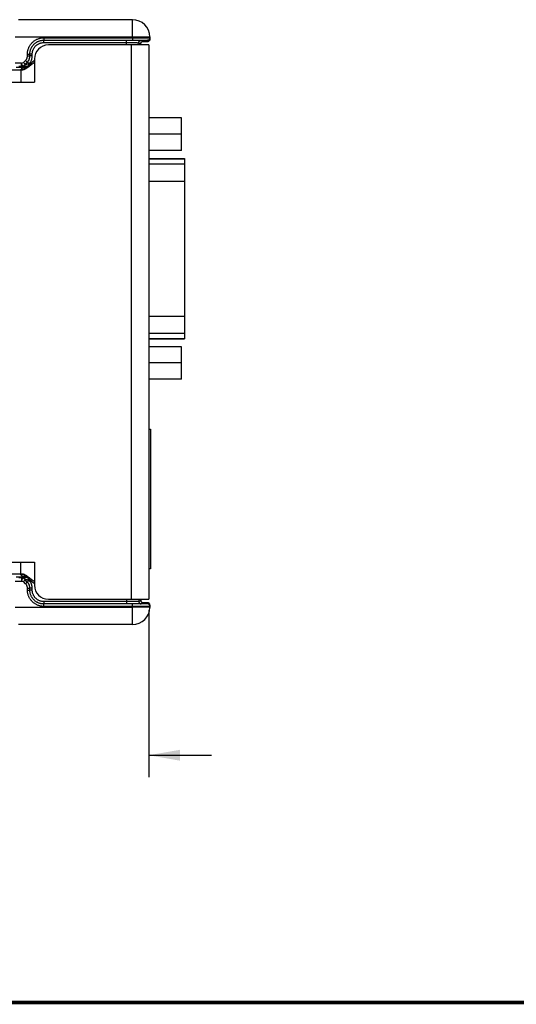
# Model space of a CAD drawing. Header units: inches. Extents: x 0.2 to 16.8, y 0.1 to 10.8.
# Tile 6 of 22: x 3.8 to 6.7, y 0.2 to 5.9. Entities that reach past the tile are written whole.
import ezdxf

# ---------------------------------------------------------------- set-up
doc = ezdxf.new("R2010")
doc.units = ezdxf.units.IN
doc.header["$LTSCALE"] = 0.935
doc.header["$MEASUREMENT"] = 0
doc.layers.get('0').update_dxf_attribs({"linetype": 'CONTINUOUS'})
doc.layers.add('DIMENSIONS', color=7, linetype='CONTINUOUS')
doc.styles.get("Standard").update_dxf_attribs({"font": 'txt', "width": 0.8})
doc.dimstyles.new('DIMSTYLE_1', dxfattribs={"dimtxt": 0.125, "dimasz": 0.18, "dimexe": 0.18, "dimexo": 0.0625, "dimgap": 0.09, "dimtad": 0, "dimtih": 1, "dimtoh": 1, "dimdec": 3, "dimzin": 4, "dimdsep": 46, "dimtxsty": 'STANDARD', "dimblk": '_FILLED', "dimblk1": '_FILLED', "dimblk2": '_FILLED', "dimcen": 0.09, "dimadec": 0, "dimazin": 0, "dimtp": 0.01, "dimtm": 0.01, "dimtfac": 1, "dimtdec": 3, "dimtofl": 0, "dimtmove": 0, "dimatfit": 3, "dimldrblk": '_FILLED', "dimfxl": 1, "dimtolj": 1, "dimtzin": 4, "dimarcsym": 0})

# ---------------------------------------------------------------- blocks, each defined once
blk = doc.blocks.new('_FILLED')
at = {"color": 0, "linetype": 'BYBLOCK'}
blk.add_solid([(0, 0), (-1, 0.174), (-1, -0.174)], dxfattribs=at)
blk = doc.blocks.new('*D0')
at = {"layer": 'DIMENSIONS', "color": 2, "linetype": 'CONTINUOUS'}
for p, q in [((3.4484, 2.5118), (3.4484, 1.5522)), ((4.5766, 2.5097), (4.5766, 1.5522)), ((3.4484, 1.6772), (2.7537, 1.6772)), ((4.5766, 1.6772), (4.9366, 1.6772))]:
    blk.add_line(p, q, dxfattribs=at)
at = {"layer": 'DIMENSIONS', "color": 2, "linetype": 'CONTINUOUS', "xscale": 0.18, "yscale": 0.18, "zscale": 0.18}
blk.add_blockref('_FILLED', (3.4484, 1.6772), dxfattribs=at)
at = {"layer": 'DIMENSIONS', "color": 2, "linetype": 'CONTINUOUS', "xscale": 0.18, "yscale": 0.18, "zscale": 0.18, "rotation": 180}
blk.add_blockref('_FILLED', (4.5766, 1.6772), dxfattribs=at)
at = {"layer": 'DIMENSIONS', "color": 2, "linetype": 'CONTINUOUS', "width": 0.8}
for s, p in [('1.128', (1.3662, 1.6147)), ('[', (1.9912, 1.6147)), ('28.66', (2.0912, 1.6147)), (']', (2.5912, 1.6147))]:
    blk.add_text(s, height=0.125, dxfattribs=at).set_placement(p)

msp = doc.modelspace()

# ---------------------------------------------------------------- linework, layer by layer
at = {"color": 7, "linetype": 'CONTINUOUS'}
for p, q in [((4.4833, 5.8962), (3.8295, 5.8962)), ((4.4833, 5.7962), (4.4833, 5.8962)), ((4.4833, 5.7962), (3.8102, 5.7962)), ((3.9742, 5.7924), (3.9742, 5.7786)), ((3.9742, 5.7924), (4.4834, 5.7924)), ((3.9742, 5.7786), (4.4834, 5.7786)), ((3.9742, 5.7786), (3.9744, 5.7785)), ((3.9744, 5.7648), (3.9744, 5.7785)), ((3.9744, 5.7785), (4.4492, 5.7785)), ((3.9744, 5.7648), (4.4492, 5.7648)), ((4.4492, 5.7512), (4.4492, 5.7785)), ((4.5833, 5.7979), (4.4833, 5.7962)), ((4.4833, 5.7962), (4.4834, 5.7924)), ((4.4834, 5.7924), (4.4834, 5.7786)), ((4.5192, 5.764), (4.5192, 5.7512)), ((4.5192, 5.764), (4.5309, 5.7582)), ((4.533, 5.7778), (4.5447, 5.772)), ((4.5401, 5.7712), (4.546, 5.7712)), ((4.546, 5.7712), (4.5567, 5.7713)), ((4.5567, 5.7713), (4.5621, 5.7714)), ((4.5621, 5.7714), (4.565, 5.7715)), ((4.565, 5.7715), (4.566, 5.7715)), ((4.566, 5.7715), (4.5673, 5.7715)), ((4.5673, 5.7715), (4.568, 5.7716)), ((4.568, 5.7716), (4.5687, 5.7716)), ((4.5687, 5.7716), (4.5692, 5.7716)), ((4.5696, 5.7778), (4.5697, 5.7717)), ((4.57, 5.7717), (4.5703, 5.7717)), ((4.5833, 5.7979), (4.5835, 5.7858)), ((4.5766, 5.7512), (4.0006, 5.7512)), ((4.4766, 5.7512), (4.4766, 2.5722)), ((4.5309, 5.7582), (4.5309, 5.7512)), ((4.5309, 5.7582), (4.5309, 5.7582)), ((4.5766, 5.7512), (4.5766, 2.5722)), ((3.8579, 5.6505), (3.8698, 5.6624)), ((3.8579, 5.6505), (3.8677, 5.6408)), ((3.8603, 5.6333), (3.8797, 5.6526)), ((3.8677, 5.6408), (3.8796, 5.6527)), ((3.8698, 5.6624), (3.8796, 5.6527)), ((3.8796, 5.6527), (3.8797, 5.6526)), ((3.8878, 5.6445), (3.8797, 5.6526)), ((3.8804, 5.688), (3.8804, 5.6986)), ((3.8804, 5.6986), (3.8942, 5.6986)), ((3.8804, 5.688), (3.8942, 5.688)), ((3.8942, 5.688), (3.8942, 5.6986)), ((3.8942, 5.6986), (3.8944, 5.6985)), ((3.8942, 5.688), (3.8944, 5.688)), ((3.8944, 5.688), (3.8944, 5.6985)), ((3.9081, 5.6985), (3.8944, 5.6985)), ((3.9081, 5.688), (3.8944, 5.688)), ((3.9081, 5.688), (3.9081, 5.6985)), ((3.9206, 5.6712), (3.9206, 5.5382)), ((1.9466, 5.6082), (3.8416, 5.6082)), ((3.8462, 5.6474), (3.8102, 5.6474)), ((3.8462, 5.6274), (3.8302, 5.6274)), ((3.8416, 5.6082), (3.8416, 5.5382)), ((3.8462, 5.6274), (3.8462, 5.6474)), ((3.8462, 5.6274), (3.8462, 5.6274)), ((3.8603, 5.6333), (3.8603, 5.6333)), ((3.865, 5.6236), (3.87, 5.6186)), ((3.8931, 5.6391), (3.8931, 5.6468)), ((3.9014, 5.6468), (3.8931, 5.6468)), ((1.9466, 5.5382), (3.9206, 5.5382)), ((4.7641, 5.3327), (4.5766, 5.3327)), ((4.7641, 5.1457), (4.7641, 5.3327)), ((4.7641, 5.2392), (4.5766, 5.2392)), ((4.7641, 5.1457), (4.5766, 5.1457)), ((4.5766, 5.1002), (4.7816, 5.1002)), ((4.5766, 5.0986), (4.7816, 5.0986)), ((4.7816, 5.1002), (4.7816, 4.0662)), ((4.5766, 5.0689), (4.7816, 5.0689)), ((4.5766, 4.9704), (4.7816, 4.9704)), ((4.5766, 4.196), (4.7816, 4.196)), ((4.5766, 4.0975), (4.7816, 4.0975)), ((4.5766, 4.0677), (4.7816, 4.0677)), ((4.5766, 4.0662), (4.7816, 4.0662)), ((4.7641, 4.0207), (4.5766, 4.0207)), ((4.7641, 3.8337), (4.7641, 4.0207)), ((4.7641, 3.9272), (4.5766, 3.9272)), ((4.7641, 3.8337), (4.5766, 3.8337)), ((4.5766, 3.5467), (4.5866, 3.5467)), ((4.5866, 3.5467), (4.5866, 2.7467)), ((1.9466, 2.7852), (3.9206, 2.7852)), ((3.8416, 2.7152), (3.8416, 2.7852)), ((3.9206, 2.7852), (3.9206, 2.6522)), ((3.8416, 2.7152), (1.9466, 2.7152)), ((4.5866, 2.7467), (4.5766, 2.7467)), ((3.8102, 2.6759), (3.8462, 2.6759)), ((3.8302, 2.6959), (3.8462, 2.6959)), ((3.8462, 2.6959), (3.8462, 2.6759)), ((3.8462, 2.6959), (3.8462, 2.6959)), ((3.8677, 2.6826), (3.8579, 2.6728)), ((3.8698, 2.6609), (3.8579, 2.6728)), ((3.8797, 2.6707), (3.8603, 2.6901)), ((3.8603, 2.6901), (3.8603, 2.69)), ((3.865, 2.6998), (3.87, 2.7047)), ((3.8796, 2.6707), (3.8677, 2.6826)), ((3.8698, 2.6609), (3.8796, 2.6707)), ((3.8797, 2.6707), (3.8796, 2.6707)), ((3.8878, 2.6788), (3.8797, 2.6707)), ((3.8931, 2.6765), (3.8931, 2.6842)), ((3.9014, 2.6765), (3.8931, 2.6765)), ((3.8804, 2.6353), (3.8942, 2.6353)), ((3.8804, 2.6247), (3.8804, 2.6353)), ((3.8804, 2.6247), (3.8942, 2.6247)), ((3.8944, 2.6354), (3.8942, 2.6353)), ((3.8942, 2.6247), (3.8942, 2.6353)), ((3.8942, 2.6247), (3.8944, 2.6248)), ((3.9081, 2.6354), (3.8944, 2.6354)), ((3.8944, 2.6248), (3.8944, 2.6354)), ((3.9081, 2.6248), (3.8944, 2.6248)), ((3.9081, 2.6248), (3.9081, 2.6354)), ((3.9742, 2.5447), (3.9744, 2.5448)), ((4.4834, 2.5447), (3.9742, 2.5447)), ((3.9742, 2.531), (3.9742, 2.5447)), ((4.4492, 2.5586), (3.9744, 2.5586)), ((3.9744, 2.5586), (3.9744, 2.5448)), ((4.4492, 2.5448), (3.9744, 2.5448)), ((4.0006, 2.5722), (4.5766, 2.5722)), ((4.4492, 2.5722), (4.4492, 2.5448)), ((4.4834, 2.531), (4.4834, 2.5447)), ((4.5192, 2.5722), (4.5192, 2.5593)), ((4.5309, 2.5652), (4.5192, 2.5593)), ((4.5309, 2.5722), (4.5309, 2.5652)), ((4.5309, 2.5652), (4.5309, 2.5652)), ((4.5447, 2.5514), (4.533, 2.5455)), ((4.5538, 2.552), (4.5401, 2.5522)), ((4.5607, 2.5519), (4.5538, 2.552)), ((4.5639, 2.5519), (4.5607, 2.5519)), ((4.5657, 2.5518), (4.5639, 2.5519)), ((4.5671, 2.5518), (4.5657, 2.5518)), ((4.5679, 2.5518), (4.5671, 2.5518)), ((4.5686, 2.5517), (4.5679, 2.5518)), ((4.5692, 2.5517), (4.5686, 2.5517)), ((4.5697, 2.5516), (4.5696, 2.5455)), ((3.8102, 2.5272), (4.4833, 2.5272)), ((4.4834, 2.531), (3.9742, 2.531)), ((4.4834, 2.531), (4.4833, 2.5272)), ((4.5833, 2.5254), (4.4833, 2.5272)), ((4.4833, 2.4272), (4.4833, 2.5272)), ((4.5835, 2.5376), (4.5833, 2.5254)), ((4.4833, 2.4272), (3.8295, 2.4272))]:
    msp.add_line(p, q, dxfattribs=at)
for points in [[(4.5309, 5.7582), (4.5309, 5.7589), (4.531, 5.7603), (4.5313, 5.7616), (4.5317, 5.7628), (4.5321, 5.7639), (4.5327, 5.765), (4.5333, 5.766), (4.534, 5.7669), (4.5347, 5.7677), (4.5355, 5.7685), (4.5363, 5.7691), (4.5371, 5.7697), (4.538, 5.7702), (4.5388, 5.7706), (4.5396, 5.771), (4.5404, 5.7713), (4.5411, 5.7715), (4.5416, 5.7716), (4.5421, 5.7717), (4.5424, 5.7717), (4.5427, 5.7718), (4.5429, 5.7718), (4.543, 5.7718), (4.5431, 5.7718), (4.5431, 5.7718)], [(4.5692, 5.7716), (4.5695, 5.7716), (4.5698, 5.7717), (4.57, 5.7717)], [(4.5703, 5.7717), (4.5706, 5.7717), (4.5708, 5.7717), (4.5712, 5.7718), (4.5715, 5.7718), (4.572, 5.7719), (4.5726, 5.772), (4.5732, 5.7722), (4.5738, 5.7723), (4.5746, 5.7726), (4.5754, 5.773), (4.5763, 5.7734), (4.5772, 5.7739), (4.5781, 5.7746), (4.579, 5.7753), (4.5798, 5.7761), (4.5806, 5.7771), (4.5814, 5.7781), (4.582, 5.7793), (4.5826, 5.7805), (4.583, 5.7819), (4.5833, 5.7833), (4.5835, 5.7849), (4.5835, 5.7858)], [(4.543, 2.5515), (4.5431, 2.5515), (4.543, 2.5515), (4.5429, 2.5515), (4.5427, 2.5515), (4.5425, 2.5516), (4.5421, 2.5516), (4.5416, 2.5517), (4.541, 2.5519), (4.5404, 2.5521), (4.5396, 2.5523), (4.5388, 2.5527), (4.538, 2.5531), (4.5371, 2.5536), (4.5363, 2.5543), (4.5354, 2.555), (4.5346, 2.5558), (4.5338, 2.5567), (4.5331, 2.5577), (4.5324, 2.5589), (4.5319, 2.5601), (4.5314, 2.5614), (4.5311, 2.5628), (4.5309, 2.5643), (4.5309, 2.5652)], [(4.5703, 2.5516), (4.57, 2.5517), (4.5698, 2.5517), (4.5695, 2.5517), (4.5692, 2.5517)], [(4.5835, 2.5376), (4.5835, 2.5385), (4.5834, 2.54), (4.5831, 2.5414), (4.5826, 2.5427), (4.5821, 2.5439), (4.5815, 2.5451), (4.5807, 2.5461), (4.5799, 2.5471), (4.5791, 2.5479), (4.5782, 2.5487), (4.5773, 2.5493), (4.5764, 2.5499), (4.5754, 2.5504), (4.5746, 2.5507), (4.5737, 2.551), (4.573, 2.5512), (4.5724, 2.5514), (4.5719, 2.5514), (4.5715, 2.5515), (4.5712, 2.5516), (4.5709, 2.5516), (4.5706, 2.5516), (4.5703, 2.5516)]]:
    msp.add_lwpolyline(points, dxfattribs=at)
at = {"color": 7, "linetype": 'CONTINUOUS', "const_width": 0.02}
msp.add_lwpolyline([(0.25, 0.2586), (16.75, 0.2586)], dxfattribs=at)
at = {"color": 7, "linetype": 'CONTINUOUS'}
for centre, radius, start, end in [((4.4833, 5.7962), 0.1, 1, 90), ((4.0006, 5.6712), 0.08, 90, 180), ((4.0006, 2.6522), 0.08, 180, 270), ((4.4833, 2.5272), 0.1, 270, 359)]:
    msp.add_arc(centre, radius, start, end, dxfattribs=at)
for points, knots in [([(3.8804, 5.6986), (3.8804, 5.7011), (3.8806, 5.706), (3.8815, 5.7133), (3.8829, 5.7205), (3.8849, 5.7276), (3.8875, 5.7345), (3.8906, 5.7412), (3.8942, 5.7477), (3.8983, 5.7538), (3.9028, 5.7596), (3.9078, 5.765), (3.9132, 5.77), (3.919, 5.7745), (3.9252, 5.7786), (3.9316, 5.7822), (3.9383, 5.7853), (3.9452, 5.7879), (3.9523, 5.7899), (3.9595, 5.7913), (3.9669, 5.7922), (3.9718, 5.7924), (3.9742, 5.7924)], [0, 0, 0, 0, 0.049959, 0.099984, 0.149997, 0.2, 0.250004, 0.300002, 0.349996, 0.399989, 0.44998, 0.499972, 0.549964, 0.599958, 0.649954, 0.699953, 0.749958, 0.799969, 0.849976, 0.900005, 0.950044, 1, 1, 1, 1]), ([(3.8942, 5.6986), (3.8942, 5.7008), (3.8944, 5.7052), (3.8952, 5.7118), (3.8966, 5.7183), (3.8985, 5.7246), (3.9009, 5.7308), (3.9038, 5.7367), (3.9072, 5.7424), (3.911, 5.7478), (3.9153, 5.7528), (3.92, 5.7575), (3.925, 5.7618), (3.9304, 5.7656), (3.9361, 5.769), (3.942, 5.7719), (3.9482, 5.7743), (3.9545, 5.7762), (3.961, 5.7776), (3.9676, 5.7784), (3.972, 5.7786), (3.9742, 5.7786)], [0, 0, 0, 0, 0.052639, 0.105269, 0.157885, 0.210485, 0.263077, 0.315672, 0.368277, 0.420895, 0.473523, 0.526159, 0.578799, 0.631441, 0.684085, 0.736731, 0.78938, 0.842032, 0.894685, 0.947342, 1, 1, 1, 1]), ([(3.8944, 5.6985), (3.8944, 5.7007), (3.8945, 5.7052), (3.8954, 5.7117), (3.8967, 5.7182), (3.8986, 5.7245), (3.901, 5.7307), (3.9039, 5.7367), (3.9073, 5.7423), (3.9112, 5.7477), (3.9154, 5.7528), (3.9201, 5.7575), (3.9252, 5.7617), (3.9306, 5.7656), (3.9362, 5.769), (3.9422, 5.7719), (3.9484, 5.7743), (3.9547, 5.7762), (3.9612, 5.7775), (3.9677, 5.7783), (3.9721, 5.7785), (3.9744, 5.7785)], [0, 0, 0, 0, 0.052641, 0.105282, 0.157923, 0.210564, 0.263204, 0.315844, 0.368484, 0.421124, 0.473765, 0.526407, 0.57905, 0.631693, 0.684333, 0.736964, 0.78958, 0.842184, 0.89478, 0.947381, 1, 1, 1, 1]), ([(3.9081, 5.6985), (3.9081, 5.7005), (3.9083, 5.7043), (3.9091, 5.71), (3.9103, 5.7157), (3.912, 5.7212), (3.9143, 5.7266), (3.9169, 5.7317), (3.92, 5.7366), (3.9236, 5.7412), (3.9275, 5.7454), (3.9317, 5.7493), (3.9363, 5.7529), (3.9412, 5.756), (3.9463, 5.7586), (3.9517, 5.7608), (3.9572, 5.7626), (3.9629, 5.7638), (3.9686, 5.7646), (3.9724, 5.7648), (3.9744, 5.7648)], [0, 0, 0, 0, 0.055442, 0.111036, 0.166649, 0.222217, 0.277782, 0.333353, 0.388917, 0.444475, 0.500034, 0.555594, 0.611154, 0.666722, 0.722297, 0.777867, 0.833444, 0.889047, 0.944602, 1, 1, 1, 1]), ([(4.4492, 5.7785), (4.4515, 5.7785), (4.456, 5.7785), (4.4628, 5.7785), (4.4695, 5.7785), (4.476, 5.7785), (4.4824, 5.7785), (4.4886, 5.7784), (4.4945, 5.7784), (4.5, 5.7784), (4.5053, 5.7783), (4.5102, 5.7783), (4.5146, 5.7783), (4.5187, 5.7782), (4.5222, 5.7782), (4.5253, 5.7781), (4.5279, 5.7781), (4.5299, 5.778), (4.5314, 5.778), (4.5324, 5.7779), (4.5328, 5.7779), (4.533, 5.7778)], [0, 0, 0, 0, 0.081467, 0.162594, 0.242693, 0.321135, 0.397421, 0.471058, 0.54154, 0.608395, 0.671183, 0.729489, 0.78292, 0.831122, 0.873779, 0.910598, 0.941329, 0.965777, 0.98378, 0.995202, 1, 1, 1, 1]), ([(4.4492, 5.7648), (4.4512, 5.7648), (4.4552, 5.7648), (4.4612, 5.7647), (4.4671, 5.7647), (4.4728, 5.7647), (4.4784, 5.7647), (4.4837, 5.7647), (4.4888, 5.7646), (4.4936, 5.7646), (4.4981, 5.7645), (4.5022, 5.7645), (4.5059, 5.7645), (4.5092, 5.7644), (4.5121, 5.7643), (4.5145, 5.7643), (4.5164, 5.7642), (4.5178, 5.7642), (4.5186, 5.7641), (4.5191, 5.7641), (4.5192, 5.764)], [0, 0, 0, 0, 0.086216, 0.171769, 0.256028, 0.338369, 0.418188, 0.494895, 0.567921, 0.636724, 0.700795, 0.759658, 0.812875, 0.86005, 0.900832, 0.934914, 0.962044, 0.982019, 0.994692, 1, 1, 1, 1]), ([(4.4834, 5.7924), (4.486, 5.7924), (4.4912, 5.7924), (4.499, 5.7924), (4.5067, 5.7924), (4.5142, 5.7924), (4.5216, 5.7924), (4.5287, 5.7924), (4.5355, 5.7924), (4.5421, 5.7924), (4.5482, 5.7924), (4.554, 5.7923), (4.5593, 5.7923), (4.5641, 5.7923), (4.5685, 5.7922), (4.5723, 5.7922), (4.5756, 5.7921), (4.5783, 5.7921), (4.5804, 5.792), (4.5821, 5.7921), (4.5828, 5.7919), (4.5834, 5.792), (4.5834, 5.7919)], [0, 0, 0, 0, 0.078442, 0.156402, 0.2334, 0.308959, 0.382615, 0.453912, 0.522412, 0.587691, 0.649347, 0.707, 0.760295, 0.808903, 0.852524, 0.890891, 0.923766, 0.950947, 0.972269, 0.987601, 0.996854, 1, 1, 1, 1]), ([(4.4834, 5.7786), (4.4856, 5.7786), (4.4901, 5.7786), (4.4968, 5.7786), (4.5035, 5.7786), (4.51, 5.7786), (4.5163, 5.7785), (4.5225, 5.7785), (4.5284, 5.7785), (4.534, 5.7785), (4.5393, 5.7784), (4.5442, 5.7784), (4.5488, 5.7783), (4.553, 5.7783), (4.5568, 5.7782), (4.5601, 5.7782), (4.5629, 5.7781), (4.5653, 5.7781), (4.567, 5.778), (4.5685, 5.778), (4.5691, 5.7779), (4.5696, 5.7779), (4.5696, 5.7778)], [0, 0, 0, 0, 0.078314, 0.156316, 0.233374, 0.30894, 0.3826, 0.453906, 0.522406, 0.587676, 0.649326, 0.706971, 0.760261, 0.808862, 0.852482, 0.890849, 0.923731, 0.950915, 0.972242, 0.987586, 0.996843, 1, 1, 1, 1]), ([(4.5192, 5.764), (4.5192, 5.7646), (4.5192, 5.7657), (4.5195, 5.7673), (4.52, 5.7689), (4.5207, 5.7705), (4.5216, 5.7719), (4.5226, 5.7732), (4.5238, 5.7744), (4.5251, 5.7754), (4.5265, 5.7763), (4.5281, 5.7769), (4.5296, 5.7774), (4.5313, 5.7777), (4.5324, 5.7778), (4.533, 5.7778)], [0, 0, 0, 0, 0.076924, 0.15385, 0.230776, 0.307703, 0.384629, 0.461555, 0.538481, 0.615405, 0.692327, 0.769248, 0.846167, 0.923084, 1, 1, 1, 1]), ([(4.5309, 5.7582), (4.5309, 5.7587), (4.5309, 5.7599), (4.5312, 5.7615), (4.5317, 5.7631), (4.5324, 5.7646), (4.5333, 5.766), (4.5343, 5.7673), (4.5355, 5.7685), (4.5368, 5.7696), (4.5382, 5.7704), (4.5398, 5.7711), (4.5413, 5.7716), (4.543, 5.7719), (4.5441, 5.772), (4.5447, 5.772)], [0, 0, 0, 0, 0.076924, 0.15385, 0.230776, 0.307703, 0.384629, 0.461555, 0.538481, 0.615405, 0.692327, 0.769248, 0.846167, 0.923084, 1, 1, 1, 1]), ([(4.5447, 5.772), (4.5447, 5.7719), (4.5441, 5.7718), (4.5438, 5.7719), (4.5432, 5.7718), (4.5428, 5.7718)], [0, 0, 0, 0, 0.089995, 0.470979, 1, 1, 1, 1]), ([(4.5697, 5.7717), (4.5697, 5.7716), (4.5692, 5.7717), (4.5686, 5.7716), (4.5672, 5.7716), (4.5654, 5.7715), (4.563, 5.7714), (4.5602, 5.7714), (4.5569, 5.7713), (4.5531, 5.7713), (4.549, 5.7712), (4.5456, 5.7712), (4.5435, 5.7712), (4.5431, 5.7712)], [0, 0, 0, 0, 0.010136, 0.039996, 0.089541, 0.158432, 0.246261, 0.352517, 0.476506, 0.617479, 0.77456, 0.946802, 1, 1, 1, 1]), ([(4.5834, 5.7919), (4.5834, 5.7913), (4.5834, 5.7902), (4.5831, 5.7885), (4.5826, 5.7869), (4.5819, 5.7854), (4.5811, 5.7839), (4.5801, 5.7826), (4.5789, 5.7814), (4.5776, 5.7803), (4.5761, 5.7794), (4.5746, 5.7787), (4.573, 5.7782), (4.5713, 5.7779), (4.5702, 5.7778), (4.5696, 5.7778)], [0, 0, 0, 0, 0.076922, 0.153843, 0.230765, 0.307687, 0.38461, 0.461532, 0.538455, 0.615379, 0.692303, 0.769227, 0.846151, 0.923075, 1, 1, 1, 1]), ([(4.5776, 5.7742), (4.5771, 5.7739), (4.5762, 5.7733), (4.5747, 5.7726), (4.5731, 5.7721), (4.5714, 5.7718), (4.5703, 5.7717), (4.5697, 5.7717)], [0, 0, 0, 0, 0.189909, 0.392431, 0.594954, 0.797477, 1, 1, 1, 1]), ([(4.5835, 5.7858), (4.5835, 5.7852), (4.5835, 5.7841), (4.5832, 5.7824), (4.5827, 5.7808), (4.582, 5.7792), (4.5812, 5.7778), (4.5802, 5.7765), (4.579, 5.7753), (4.5781, 5.7745), (4.5776, 5.7742), (4.5776, 5.7742)], [0, 0, 0, 0, 0.124033, 0.248067, 0.3721, 0.496134, 0.620169, 0.744204, 0.868239, 0.992275, 1, 1, 1, 1]), ([(3.9206, 5.6622), (3.9196, 5.6615), (3.9176, 5.6601), (3.9147, 5.6579), (3.9118, 5.6557), (3.909, 5.6535), (3.9064, 5.6512), (3.9037, 5.6489), (3.9012, 5.6466), (3.8986, 5.6443), (3.8962, 5.642), (3.8938, 5.6398), (3.8914, 5.6375), (3.8891, 5.6353), (3.8868, 5.6331), (3.8845, 5.631), (3.8822, 5.6289), (3.88, 5.6268), (3.8777, 5.6248), (3.8755, 5.6229), (3.8732, 5.6211), (3.871, 5.6194), (3.8687, 5.6177), (3.8657, 5.6157), (3.8626, 5.6139), (3.8595, 5.6123), (3.8571, 5.6112), (3.8546, 5.6103), (3.8521, 5.6095), (3.8496, 5.6089), (3.847, 5.6085), (3.8443, 5.6082), (3.8425, 5.6082), (3.8416, 5.6082)], [0, 0, 0, 0, 0.037725, 0.075007, 0.111865, 0.148311, 0.184351, 0.219988, 0.255221, 0.290044, 0.324448, 0.358421, 0.391953, 0.425028, 0.457632, 0.489752, 0.521375, 0.552491, 0.583093, 0.613177, 0.642748, 0.671814, 0.700392, 0.728511, 0.783524, 0.810547, 0.837347, 0.864019, 0.890679, 0.917455, 0.944493, 0.971952, 1, 1, 1, 1]), ([(3.9206, 5.6497), (3.9196, 5.6491), (3.9176, 5.648), (3.9148, 5.6462), (3.912, 5.6444), (3.9092, 5.6426), (3.9065, 5.6407), (3.9039, 5.6388), (3.9014, 5.6369), (3.8989, 5.635), (3.8964, 5.6331), (3.894, 5.6312), (3.8916, 5.6293), (3.8893, 5.6274), (3.8869, 5.6256), (3.8846, 5.6238), (3.8824, 5.6221), (3.8801, 5.6204), (3.8778, 5.6188), (3.8756, 5.6173), (3.8733, 5.6158), (3.871, 5.6144), (3.8687, 5.6131), (3.8664, 5.6119), (3.8641, 5.6109), (3.8618, 5.6099), (3.8594, 5.609), (3.857, 5.6083), (3.8546, 5.6078), (3.8521, 5.6073), (3.8495, 5.6071), (3.8469, 5.607), (3.8443, 5.607), (3.8425, 5.6072), (3.8416, 5.6073)], [0, 0, 0, 0, 0.037271, 0.074087, 0.110469, 0.146432, 0.181986, 0.217137, 0.251884, 0.286226, 0.320156, 0.353665, 0.386745, 0.419385, 0.451574, 0.483302, 0.514562, 0.545348, 0.57566, 0.605502, 0.634885, 0.663828, 0.692358, 0.720514, 0.748348, 0.775923, 0.80332, 0.830634, 0.857975, 0.88547, 0.91326, 0.9415, 0.970356, 1, 1, 1, 1]), ([(3.8698, 5.6624), (3.8707, 5.6633), (3.8723, 5.665), (3.8744, 5.6679), (3.8762, 5.6709), (3.8777, 5.6741), (3.8789, 5.6775), (3.8798, 5.681), (3.8803, 5.6845), (3.8804, 5.6869), (3.8804, 5.688)], [0, 0, 0, 0, 0.124124, 0.248924, 0.374207, 0.499762, 0.625365, 0.75077, 0.875729, 1, 1, 1, 1]), ([(3.8796, 5.6527), (3.8806, 5.6537), (3.8826, 5.6559), (3.8852, 5.6593), (3.8876, 5.663), (3.8896, 5.6669), (3.8913, 5.6709), (3.8926, 5.6751), (3.8935, 5.6793), (3.8941, 5.6837), (3.8942, 5.6866), (3.8942, 5.688)], [0, 0, 0, 0, 0.11106, 0.222146, 0.333254, 0.444381, 0.555511, 0.666634, 0.777752, 0.888873, 1, 1, 1, 1]), ([(3.8797, 5.6526), (3.8807, 5.6537), (3.8827, 5.6558), (3.8854, 5.6593), (3.8877, 5.6629), (3.8897, 5.6668), (3.8914, 5.6709), (3.8927, 5.675), (3.8937, 5.6793), (3.8942, 5.6836), (3.8944, 5.6865), (3.8944, 5.688)], [0, 0, 0, 0, 0.11115, 0.222295, 0.333439, 0.444583, 0.555715, 0.666824, 0.777899, 0.88895, 1, 1, 1, 1]), ([(3.8931, 5.6468), (3.8943, 5.6482), (3.8966, 5.6512), (3.8996, 5.6559), (3.9022, 5.6609), (3.9043, 5.666), (3.906, 5.6714), (3.9072, 5.6768), (3.908, 5.6824), (3.9081, 5.6861), (3.9081, 5.688)], [0, 0, 0, 0, 0.124661, 0.249686, 0.374818, 0.499912, 0.625008, 0.750157, 0.875242, 1, 1, 1, 1]), ([(3.815, 5.6244), (3.8165, 5.6244), (3.8196, 5.6244), (3.8241, 5.6244), (3.8285, 5.6244), (3.8328, 5.6244), (3.837, 5.6243), (3.841, 5.6243), (3.8448, 5.6243), (3.8483, 5.6242), (3.8516, 5.6241), (3.8545, 5.6241), (3.8571, 5.624), (3.8594, 5.624), (3.8613, 5.6239), (3.8628, 5.6238), (3.8639, 5.6238), (3.8646, 5.6236), (3.8649, 5.6236), (3.865, 5.6236)], [0, 0, 0, 0, 0.090617, 0.181003, 0.27015, 0.357059, 0.44085, 0.520894, 0.596624, 0.667399, 0.732606, 0.791686, 0.844119, 0.889507, 0.927495, 0.957779, 0.980038, 0.994092, 1, 1, 1, 1]), ([(3.842, 5.6082), (3.8421, 5.6086), (3.8427, 5.6099), (3.8438, 5.6119), (3.8454, 5.6142), (3.8473, 5.6163), (3.8494, 5.6181), (3.8517, 5.6198), (3.8541, 5.6211), (3.8567, 5.6222), (3.8594, 5.623), (3.8622, 5.6235), (3.8641, 5.6236), (3.865, 5.6236)], [0, 0, 0, 0, 0.045079, 0.140573, 0.236068, 0.331564, 0.42706, 0.522555, 0.618049, 0.713541, 0.80903, 0.904517, 1, 1, 1, 1]), ([(3.8462, 5.6474), (3.8463, 5.6468), (3.8462, 5.6455), (3.8465, 5.6435), (3.847, 5.6417), (3.847, 5.6395), (3.8498, 5.6388), (3.8483, 5.6366), (3.8497, 5.6352), (3.8505, 5.634), (3.8515, 5.633), (3.8526, 5.6322), (3.8538, 5.6316), (3.8549, 5.6313), (3.8561, 5.6312), (3.8573, 5.6314), (3.8584, 5.6318), (3.8594, 5.6325), (3.86, 5.633), (3.8603, 5.6333)], [0, 0, 0, 0, 0.075412, 0.150446, 0.224338, 0.29631, 0.376598, 0.451719, 0.514008, 0.572402, 0.627089, 0.678403, 0.726772, 0.772705, 0.816952, 0.860714, 0.905331, 0.951673, 1, 1, 1, 1]), ([(3.8462, 5.6274), (3.8469, 5.6274), (3.8484, 5.6275), (3.8507, 5.6279), (3.8528, 5.6285), (3.8549, 5.6294), (3.8569, 5.6305), (3.8587, 5.6318), (3.8598, 5.6328), (3.8603, 5.6333)], [0, 0, 0, 0, 0.142856, 0.285713, 0.428571, 0.571429, 0.714287, 0.857144, 1, 1, 1, 1]), ([(3.8462, 5.6274), (3.847, 5.6274), (3.8485, 5.6275), (3.8507, 5.6279), (3.8528, 5.6285), (3.8549, 5.6293), (3.8569, 5.6304), (3.8587, 5.6317), (3.8598, 5.6327), (3.8603, 5.6333)], [0, 0, 0, 0, 0.142856, 0.285714, 0.428572, 0.571431, 0.714288, 0.857145, 1, 1, 1, 1]), ([(3.88, 5.6268), (3.8783, 5.6269), (3.8751, 5.6269), (3.8705, 5.6269), (3.8662, 5.6269), (3.8624, 5.627), (3.859, 5.627), (3.8561, 5.627), (3.8536, 5.6271), (3.8516, 5.6271), (3.8499, 5.6272), (3.8486, 5.6272), (3.8476, 5.6273), (3.8468, 5.6273), (3.8465, 5.6274), (3.8462, 5.6274), (3.8462, 5.6274)], [0, 0, 0, 0, 0.145601, 0.285049, 0.411782, 0.524958, 0.6244, 0.710439, 0.783528, 0.84444, 0.893953, 0.933103, 0.962667, 0.983153, 0.995359, 1, 1, 1, 1]), ([(3.8878, 5.6445), (3.8866, 5.644), (3.8841, 5.6429), (3.8806, 5.6415), (3.8776, 5.6402), (3.8748, 5.6391), (3.8724, 5.6381), (3.8702, 5.6372), (3.8683, 5.6364), (3.8667, 5.6357), (3.8652, 5.6351), (3.864, 5.6346), (3.863, 5.6342), (3.8621, 5.6339), (3.8615, 5.6336), (3.861, 5.6335), (3.8606, 5.6333), (3.8605, 5.6333), (3.8603, 5.6332), (3.8603, 5.6333)], [0, 0, 0, 0, 0.141373, 0.26726, 0.379342, 0.479017, 0.56746, 0.645671, 0.71452, 0.774677, 0.826757, 0.871241, 0.908489, 0.93884, 0.962481, 0.979733, 0.99134, 0.997956, 1, 1, 1, 1]), ([(3.8603, 5.6333), (3.8609, 5.6338), (3.8619, 5.635), (3.8637, 5.6367), (3.8656, 5.6387), (3.8669, 5.6401), (3.8677, 5.6408)], [0, 0, 0, 0, 0.214565, 0.451461, 0.712624, 1, 1, 1, 1]), ([(3.8872, 5.6336), (3.8873, 5.6338), (3.8874, 5.6347), (3.8875, 5.6363), (3.8876, 5.6382), (3.8877, 5.6402), (3.8878, 5.6423), (3.8878, 5.6438), (3.8878, 5.6445)], [0, 0, 0, 0, 0.078846, 0.244191, 0.421145, 0.6076, 0.801327, 1, 1, 1, 1]), ([(3.8931, 5.6468), (3.8925, 5.6466), (3.8913, 5.6461), (3.8896, 5.6453), (3.8884, 5.6448), (3.8878, 5.6445)], [0, 0, 0, 0, 0.329256, 0.662683, 1, 1, 1, 1]), ([(3.9206, 2.6736), (3.9196, 2.6742), (3.9176, 2.6753), (3.9148, 2.6771), (3.912, 2.6789), (3.9092, 2.6808), (3.9065, 2.6826), (3.9039, 2.6845), (3.9014, 2.6864), (3.8989, 2.6883), (3.8964, 2.6903), (3.894, 2.6922), (3.8916, 2.694), (3.8893, 2.6959), (3.8869, 2.6977), (3.8846, 2.6995), (3.8824, 2.7012), (3.8801, 2.7029), (3.8778, 2.7045), (3.8756, 2.7061), (3.8733, 2.7075), (3.871, 2.7089), (3.8687, 2.7102), (3.8664, 2.7114), (3.8641, 2.7125), (3.8618, 2.7134), (3.8594, 2.7143), (3.857, 2.715), (3.8546, 2.7156), (3.8521, 2.716), (3.8495, 2.7163), (3.8469, 2.7164), (3.8443, 2.7163), (3.8425, 2.7161), (3.8416, 2.716)], [0, 0, 0, 0, 0.037271, 0.074087, 0.110469, 0.146432, 0.181986, 0.217137, 0.251884, 0.286226, 0.320156, 0.353665, 0.386745, 0.419385, 0.451574, 0.483302, 0.514562, 0.545348, 0.57566, 0.605502, 0.634885, 0.663828, 0.692358, 0.720514, 0.748348, 0.775923, 0.80332, 0.830634, 0.857975, 0.88547, 0.91326, 0.9415, 0.970356, 1, 1, 1, 1]), ([(3.9206, 2.6612), (3.9196, 2.6619), (3.9176, 2.6633), (3.9147, 2.6654), (3.9118, 2.6676), (3.909, 2.6699), (3.9064, 2.6721), (3.9037, 2.6744), (3.9012, 2.6767), (3.8986, 2.679), (3.8962, 2.6813), (3.8938, 2.6836), (3.8914, 2.6858), (3.8891, 2.688), (3.8868, 2.6902), (3.8845, 2.6924), (3.8822, 2.6945), (3.88, 2.6965), (3.8777, 2.6985), (3.8755, 2.7004), (3.8732, 2.7022), (3.871, 2.704), (3.8687, 2.7056), (3.8657, 2.7076), (3.8626, 2.7095), (3.8595, 2.7111), (3.8571, 2.7121), (3.8546, 2.713), (3.8521, 2.7138), (3.8496, 2.7144), (3.847, 2.7148), (3.8443, 2.7151), (3.8425, 2.7152), (3.8416, 2.7152)], [0, 0, 0, 0, 0.037725, 0.075007, 0.111865, 0.148311, 0.184351, 0.219988, 0.255221, 0.290044, 0.324448, 0.358421, 0.391953, 0.425028, 0.457632, 0.489752, 0.521375, 0.552491, 0.583093, 0.613177, 0.642748, 0.671814, 0.700392, 0.728511, 0.783524, 0.810547, 0.837347, 0.864019, 0.890679, 0.917455, 0.944493, 0.971952, 1, 1, 1, 1]), ([(3.865, 2.6998), (3.8641, 2.6998), (3.8622, 2.6999), (3.8594, 2.7004), (3.8567, 2.7011), (3.8541, 2.7022), (3.8517, 2.7036), (3.8494, 2.7052), (3.8473, 2.7071), (3.8454, 2.7092), (3.8438, 2.7114), (3.8427, 2.7135), (3.8421, 2.7147), (3.842, 2.7151)], [0, 0, 0, 0, 0.095483, 0.19097, 0.286459, 0.381951, 0.477445, 0.57294, 0.668436, 0.763932, 0.859427, 0.954921, 1, 1, 1, 1]), ([(3.865, 2.6998), (3.8649, 2.6997), (3.8646, 2.6997), (3.8639, 2.6996), (3.8628, 2.6995), (3.8613, 2.6995), (3.8594, 2.6994), (3.8571, 2.6993), (3.8545, 2.6993), (3.8516, 2.6992), (3.8483, 2.6991), (3.8448, 2.6991), (3.841, 2.699), (3.837, 2.699), (3.8328, 2.699), (3.8285, 2.6989), (3.8241, 2.6989), (3.8196, 2.6989), (3.8165, 2.6989), (3.815, 2.6989)], [0, 0, 0, 0, 0.005908, 0.019962, 0.042221, 0.072504, 0.110493, 0.15588, 0.208314, 0.267393, 0.3326, 0.403375, 0.479106, 0.55915, 0.642941, 0.72985, 0.818996, 0.909382, 1, 1, 1, 1]), ([(3.88, 2.6965), (3.8783, 2.6965), (3.8752, 2.6965), (3.8705, 2.6964), (3.8663, 2.6964), (3.8625, 2.6964), (3.8592, 2.6963), (3.8563, 2.6963), (3.8538, 2.6962), (3.8517, 2.6962), (3.85, 2.6962), (3.8486, 2.6961), (3.8476, 2.6961), (3.8469, 2.696), (3.8465, 2.696), (3.8462, 2.696), (3.8462, 2.6959)], [0, 0, 0, 0, 0.144067, 0.283013, 0.409153, 0.521602, 0.62037, 0.705871, 0.778925, 0.84012, 0.890481, 0.930841, 0.961441, 0.982612, 0.99528, 1, 1, 1, 1]), ([(3.8603, 2.69), (3.8598, 2.6906), (3.8587, 2.6916), (3.8568, 2.6929), (3.8549, 2.694), (3.8528, 2.6948), (3.8506, 2.6954), (3.8484, 2.6958), (3.8469, 2.6959), (3.8462, 2.6959)], [0, 0, 0, 0, 0.142774, 0.286847, 0.431108, 0.574742, 0.717331, 0.858917, 1, 1, 1, 1]), ([(3.8603, 2.6901), (3.8598, 2.6906), (3.8587, 2.6916), (3.8569, 2.6929), (3.8549, 2.694), (3.8528, 2.6948), (3.8507, 2.6955), (3.8485, 2.6958), (3.847, 2.6959), (3.8462, 2.6959)], [0, 0, 0, 0, 0.142855, 0.285712, 0.42857, 0.571429, 0.714287, 0.857144, 1, 1, 1, 1]), ([(3.8603, 2.69), (3.8601, 2.6903), (3.8595, 2.6908), (3.8585, 2.6914), (3.8575, 2.6918), (3.8565, 2.6921), (3.8554, 2.6921), (3.8544, 2.6919), (3.8534, 2.6916), (3.8524, 2.691), (3.8514, 2.6902), (3.8504, 2.6892), (3.8495, 2.688), (3.8487, 2.6866), (3.848, 2.6851), (3.8474, 2.6834), (3.8469, 2.6817), (3.8465, 2.6798), (3.8463, 2.6779), (3.8463, 2.6766), (3.8462, 2.6759)], [0, 0, 0, 0, 0.04528, 0.089648, 0.13242, 0.173236, 0.21248, 0.251741, 0.29281, 0.33754, 0.387223, 0.441972, 0.501336, 0.564413, 0.630682, 0.699818, 0.771552, 0.845685, 0.921953, 1, 1, 1, 1]), ([(3.8878, 2.6788), (3.8866, 2.6794), (3.8842, 2.6804), (3.8807, 2.6818), (3.8777, 2.6831), (3.8749, 2.6842), (3.8725, 2.6852), (3.8703, 2.6861), (3.8684, 2.6869), (3.8668, 2.6876), (3.8653, 2.6882), (3.8641, 2.6887), (3.863, 2.6891), (3.8622, 2.6894), (3.8615, 2.6897), (3.861, 2.6899), (3.8606, 2.69), (3.8605, 2.69), (3.8603, 2.6901), (3.8603, 2.6901)], [0, 0, 0, 0, 0.13917, 0.263652, 0.374845, 0.474042, 0.562426, 0.640897, 0.710184, 0.770961, 0.823695, 0.868816, 0.906753, 0.937748, 0.96183, 0.97938, 0.991254, 0.997957, 1, 1, 1, 1]), ([(3.8603, 2.69), (3.8609, 2.6895), (3.862, 2.6883), (3.8637, 2.6866), (3.8656, 2.6846), (3.867, 2.6833), (3.8677, 2.6826)], [0, 0, 0, 0, 0.221227, 0.457383, 0.714845, 1, 1, 1, 1]), ([(3.8804, 2.6353), (3.8804, 2.6365), (3.8803, 2.6388), (3.8798, 2.6424), (3.8789, 2.6458), (3.8777, 2.6492), (3.8762, 2.6524), (3.8744, 2.6555), (3.8723, 2.6583), (3.8707, 2.6601), (3.8698, 2.6609)], [0, 0, 0, 0, 0.12427, 0.249228, 0.374633, 0.500235, 0.625791, 0.751075, 0.875876, 1, 1, 1, 1]), ([(3.8942, 2.6353), (3.8942, 2.6368), (3.8941, 2.6397), (3.8935, 2.644), (3.8926, 2.6483), (3.8913, 2.6524), (3.8896, 2.6565), (3.8876, 2.6603), (3.8852, 2.664), (3.8826, 2.6675), (3.8806, 2.6696), (3.8796, 2.6707)], [0, 0, 0, 0, 0.111127, 0.222248, 0.333367, 0.44449, 0.555621, 0.666747, 0.777855, 0.888941, 1, 1, 1, 1]), ([(3.8944, 2.6354), (3.8944, 2.6368), (3.8942, 2.6397), (3.8937, 2.6441), (3.8927, 2.6483), (3.8914, 2.6525), (3.8897, 2.6565), (3.8877, 2.6604), (3.8854, 2.6641), (3.8827, 2.6675), (3.8807, 2.6697), (3.8797, 2.6707)], [0, 0, 0, 0, 0.111059, 0.222107, 0.333173, 0.444273, 0.555401, 0.666545, 0.777694, 0.888845, 1, 1, 1, 1]), ([(3.8878, 2.6788), (3.8878, 2.6796), (3.8878, 2.681), (3.8877, 2.6831), (3.8876, 2.6851), (3.8875, 2.6871), (3.8874, 2.6886), (3.8873, 2.6895), (3.8872, 2.6898)], [0, 0, 0, 0, 0.198674, 0.392401, 0.578856, 0.755811, 0.921156, 1, 1, 1, 1]), ([(3.8931, 2.6765), (3.8925, 2.6768), (3.8913, 2.6773), (3.8896, 2.6781), (3.8884, 2.6786), (3.8878, 2.6788)], [0, 0, 0, 0, 0.329258, 0.662684, 1, 1, 1, 1]), ([(3.9081, 2.6354), (3.9081, 2.6372), (3.908, 2.6409), (3.9072, 2.6465), (3.906, 2.652), (3.9043, 2.6573), (3.9022, 2.6625), (3.8996, 2.6674), (3.8966, 2.6721), (3.8943, 2.6751), (3.8931, 2.6765)], [0, 0, 0, 0, 0.12476, 0.249839, 0.374982, 0.500076, 0.625167, 0.750305, 0.875338, 1, 1, 1, 1]), ([(3.9742, 2.531), (3.9718, 2.531), (3.9669, 2.5312), (3.9595, 2.532), (3.9523, 2.5335), (3.9452, 2.5355), (3.9383, 2.538), (3.9316, 2.5411), (3.9252, 2.5447), (3.919, 2.5488), (3.9132, 2.5534), (3.9078, 2.5584), (3.9028, 2.5638), (3.8983, 2.5696), (3.8942, 2.5757), (3.8906, 2.5821), (3.8875, 2.5888), (3.8849, 2.5957), (3.8829, 2.6028), (3.8815, 2.61), (3.8806, 2.6174), (3.8804, 2.6223), (3.8804, 2.6247)], [0, 0, 0, 0, 0.049971, 0.100008, 0.150033, 0.200046, 0.25006, 0.300066, 0.350066, 0.400064, 0.450058, 0.500051, 0.550042, 0.600033, 0.650025, 0.700017, 0.750014, 0.800016, 0.850012, 0.900028, 0.950056, 1, 1, 1, 1]), ([(3.9742, 2.5447), (3.972, 2.5447), (3.9676, 2.5449), (3.961, 2.5457), (3.9546, 2.5471), (3.9482, 2.549), (3.942, 2.5514), (3.9361, 2.5543), (3.9304, 2.5577), (3.925, 2.5615), (3.92, 2.5658), (3.9153, 2.5705), (3.911, 2.5755), (3.9072, 2.5809), (3.9038, 2.5866), (3.9009, 2.5926), (3.8985, 2.5987), (3.8966, 2.6051), (3.8952, 2.6115), (3.8944, 2.6181), (3.8942, 2.6225), (3.8942, 2.6247)], [0, 0, 0, 0, 0.052657, 0.105304, 0.157936, 0.210551, 0.263156, 0.315763, 0.368378, 0.421002, 0.473634, 0.526271, 0.578908, 0.631544, 0.684179, 0.736814, 0.789449, 0.842085, 0.894722, 0.94736, 1, 1, 1, 1]), ([(3.9744, 2.5448), (3.9721, 2.5448), (3.9677, 2.545), (3.9612, 2.5458), (3.9547, 2.5472), (3.9483, 2.5491), (3.9422, 2.5515), (3.9362, 2.5544), (3.9305, 2.5578), (3.9251, 2.5616), (3.9201, 2.5659), (3.9154, 2.5706), (3.9111, 2.5756), (3.9073, 2.581), (3.9039, 2.5867), (3.901, 2.5926), (3.8986, 2.5988), (3.8967, 2.6052), (3.8954, 2.6116), (3.8945, 2.6182), (3.8944, 2.6226), (3.8944, 2.6248)], [0, 0, 0, 0, 0.05265, 0.1053, 0.157949, 0.210597, 0.263244, 0.31589, 0.368534, 0.421178, 0.47382, 0.526461, 0.579103, 0.631744, 0.684379, 0.737004, 0.789612, 0.842207, 0.894795, 0.947388, 1, 1, 1, 1]), ([(3.9744, 2.5586), (3.9724, 2.5586), (3.9686, 2.5588), (3.9628, 2.5595), (3.9572, 2.5608), (3.9517, 2.5625), (3.9463, 2.5647), (3.9412, 2.5674), (3.9363, 2.5705), (3.9317, 2.574), (3.9275, 2.5779), (3.9236, 2.5822), (3.92, 2.5868), (3.9169, 2.5917), (3.9143, 2.5968), (3.912, 2.6021), (3.9103, 2.6077), (3.9091, 2.6133), (3.9083, 2.619), (3.9081, 2.6229), (3.9081, 2.6248)], [0, 0, 0, 0, 0.055455, 0.111061, 0.166687, 0.222266, 0.27784, 0.333419, 0.388988, 0.444549, 0.50011, 0.555667, 0.611224, 0.666786, 0.722353, 0.777913, 0.833478, 0.889069, 0.944613, 1, 1, 1, 1]), ([(4.5192, 2.5593), (4.5191, 2.5592), (4.5186, 2.5592), (4.5178, 2.5591), (4.5164, 2.5591), (4.5145, 2.559), (4.5121, 2.559), (4.5092, 2.5589), (4.5059, 2.5589), (4.5022, 2.5588), (4.4981, 2.5588), (4.4936, 2.5588), (4.4888, 2.5587), (4.4837, 2.5587), (4.4784, 2.5587), (4.4728, 2.5586), (4.4671, 2.5586), (4.4612, 2.5586), (4.4552, 2.5586), (4.4512, 2.5586), (4.4492, 2.5586)], [0, 0, 0, 0, 0.005308, 0.017982, 0.037957, 0.065088, 0.099171, 0.139953, 0.187128, 0.240345, 0.299207, 0.363276, 0.432077, 0.505099, 0.581802, 0.661618, 0.743959, 0.82822, 0.913778, 1, 1, 1, 1]), ([(4.533, 2.5455), (4.5328, 2.5455), (4.5324, 2.5455), (4.5314, 2.5454), (4.5299, 2.5453), (4.5279, 2.5453), (4.5253, 2.5452), (4.5222, 2.5452), (4.5187, 2.5451), (4.5146, 2.5451), (4.5102, 2.545), (4.5053, 2.545), (4.5, 2.545), (4.4945, 2.5449), (4.4886, 2.5449), (4.4824, 2.5449), (4.476, 2.5448), (4.4695, 2.5448), (4.4628, 2.5448), (4.456, 2.5448), (4.4515, 2.5448), (4.4492, 2.5448)], [0, 0, 0, 0, 0.004799, 0.016222, 0.034226, 0.058675, 0.089408, 0.12623, 0.168888, 0.217093, 0.270526, 0.328833, 0.391623, 0.458478, 0.528959, 0.602592, 0.678874, 0.757312, 0.837411, 0.918537, 1, 1, 1, 1]), ([(4.5696, 2.5455), (4.5696, 2.5454), (4.5691, 2.5455), (4.5685, 2.5453), (4.567, 2.5453), (4.5653, 2.5452), (4.5629, 2.5452), (4.5601, 2.5451), (4.5568, 2.5451), (4.553, 2.545), (4.5488, 2.545), (4.5442, 2.545), (4.5393, 2.5449), (4.534, 2.5449), (4.5284, 2.5448), (4.5225, 2.5448), (4.5163, 2.5448), (4.51, 2.5448), (4.5035, 2.5448), (4.4968, 2.5447), (4.4901, 2.5447), (4.4856, 2.5447), (4.4834, 2.5447)], [0, 0, 0, 0, 0.003157, 0.012414, 0.027758, 0.049085, 0.076269, 0.109152, 0.14752, 0.19114, 0.239741, 0.293031, 0.350677, 0.412326, 0.477597, 0.546097, 0.617403, 0.691061, 0.766628, 0.843685, 0.921687, 1, 1, 1, 1]), ([(4.5192, 2.5593), (4.5192, 2.5587), (4.5192, 2.5576), (4.5195, 2.556), (4.52, 2.5544), (4.5207, 2.5529), (4.5216, 2.5515), (4.5226, 2.5501), (4.5238, 2.549), (4.5251, 2.5479), (4.5265, 2.5471), (4.5281, 2.5464), (4.5296, 2.5459), (4.5313, 2.5456), (4.5324, 2.5455), (4.533, 2.5455)], [0, 0, 0, 0, 0.076924, 0.15385, 0.230776, 0.307703, 0.384629, 0.461555, 0.538481, 0.615405, 0.692327, 0.769248, 0.846167, 0.923084, 1, 1, 1, 1]), ([(4.5309, 2.5652), (4.5309, 2.5646), (4.5309, 2.5635), (4.5312, 2.5618), (4.5317, 2.5603), (4.5324, 2.5587), (4.5333, 2.5573), (4.5343, 2.556), (4.5355, 2.5548), (4.5368, 2.5538), (4.5382, 2.5529), (4.5398, 2.5522), (4.5413, 2.5517), (4.543, 2.5514), (4.5441, 2.5514), (4.5447, 2.5514)], [0, 0, 0, 0, 0.076924, 0.15385, 0.230776, 0.307703, 0.384629, 0.461555, 0.538481, 0.615405, 0.692327, 0.769248, 0.846167, 0.923084, 1, 1, 1, 1]), ([(4.5428, 2.5515), (4.5432, 2.5515), (4.5438, 2.5515), (4.5441, 2.5515), (4.5447, 2.5514), (4.5447, 2.5514)], [0, 0, 0, 0, 0.529017, 0.910009, 1, 1, 1, 1]), ([(4.543, 2.5521), (4.5435, 2.5521), (4.5455, 2.5521), (4.549, 2.5521), (4.5531, 2.552), (4.5569, 2.552), (4.5602, 2.5519), (4.563, 2.5519), (4.5654, 2.5518), (4.5672, 2.5518), (4.5686, 2.5518), (4.5692, 2.5516), (4.5697, 2.5517), (4.5697, 2.5516)], [0, 0, 0, 0, 0.054232, 0.226286, 0.383196, 0.524015, 0.647869, 0.754008, 0.841741, 0.910557, 0.960048, 0.989875, 1, 1, 1, 1]), ([(4.5834, 2.5315), (4.5834, 2.532), (4.5834, 2.5332), (4.5831, 2.5348), (4.5826, 2.5364), (4.5819, 2.538), (4.5811, 2.5394), (4.5801, 2.5408), (4.5789, 2.542), (4.5776, 2.543), (4.5761, 2.5439), (4.5746, 2.5446), (4.573, 2.5451), (4.5713, 2.5454), (4.5702, 2.5455), (4.5696, 2.5455)], [0, 0, 0, 0, 0.076922, 0.153843, 0.230765, 0.307687, 0.38461, 0.461532, 0.538455, 0.615379, 0.692303, 0.769227, 0.846151, 0.923075, 1, 1, 1, 1]), ([(4.5776, 2.5492), (4.5771, 2.5495), (4.5762, 2.55), (4.5747, 2.5507), (4.5731, 2.5512), (4.5714, 2.5515), (4.5703, 2.5516), (4.5697, 2.5516)], [0, 0, 0, 0, 0.191322, 0.393491, 0.59566, 0.79783, 1, 1, 1, 1]), ([(4.5835, 2.5376), (4.5835, 2.5381), (4.5835, 2.5393), (4.5832, 2.5409), (4.5827, 2.5425), (4.582, 2.5441), (4.5812, 2.5455), (4.5802, 2.5469), (4.579, 2.5481), (4.5781, 2.5488), (4.5776, 2.5491), (4.5776, 2.5492)], [0, 0, 0, 0, 0.124166, 0.248332, 0.372499, 0.496666, 0.620833, 0.745001, 0.869169, 0.993338, 1, 1, 1, 1]), ([(4.5834, 2.5315), (4.5834, 2.5314), (4.5828, 2.5315), (4.5821, 2.5313), (4.5804, 2.5313), (4.5783, 2.5312), (4.5756, 2.5312), (4.5723, 2.5312), (4.5685, 2.5311), (4.5641, 2.5311), (4.5593, 2.531), (4.554, 2.531), (4.5482, 2.531), (4.5421, 2.531), (4.5355, 2.5309), (4.5287, 2.5309), (4.5216, 2.5309), (4.5142, 2.5309), (4.5067, 2.5309), (4.499, 2.5309), (4.4912, 2.5309), (4.486, 2.531), (4.4834, 2.531)], [0, 0, 0, 0, 0.003146, 0.012399, 0.027731, 0.049053, 0.076235, 0.10911, 0.147476, 0.191097, 0.239705, 0.293, 0.350653, 0.412309, 0.477588, 0.546088, 0.617385, 0.691041, 0.7666, 0.843598, 0.921558, 1, 1, 1, 1])]:
    msp.add_open_spline(points, degree=3, knots=knots, dxfattribs=at)
for points in [[(4.5431, 5.7712), (4.5421, 5.7712), (4.5411, 5.7712), (4.5401, 5.7712)], [(4.5428, 5.7718), (4.5427, 5.7718), (4.5426, 5.7718), (4.5425, 5.7718)], [(3.8462, 5.6474), (3.8503, 5.6475), (3.855, 5.6476), (3.8579, 5.6505)], [(3.8462, 2.6759), (3.8503, 2.6757), (3.855, 2.6757), (3.8579, 2.6728)], [(4.5401, 2.5522), (4.5411, 2.5522), (4.5421, 2.5522), (4.543, 2.5521)]]:
    msp.add_open_spline(points, degree=3, dxfattribs=at)

# ---------------------------------------------------------------- dimensions: what is measured, and where the dimension line sits
at = {"layer": 'DIMENSIONS', "color": 2, "linetype": 'CONTINUOUS'}
dim = msp.add_linear_dim(base=(3.4484, 1.6772), p1=(4.5766, 2.5097), p2=(3.4484, 2.5118), angle=180, dimstyle='DIMSTYLE_1', dxfattribs=at)
dim.commit()
dim.dimension.update_dxf_attribs({"geometry": '*D0', "text_midpoint": (2.0287, 1.6772), "dimtype": 160})

doc.saveas('drawing.dxf')
